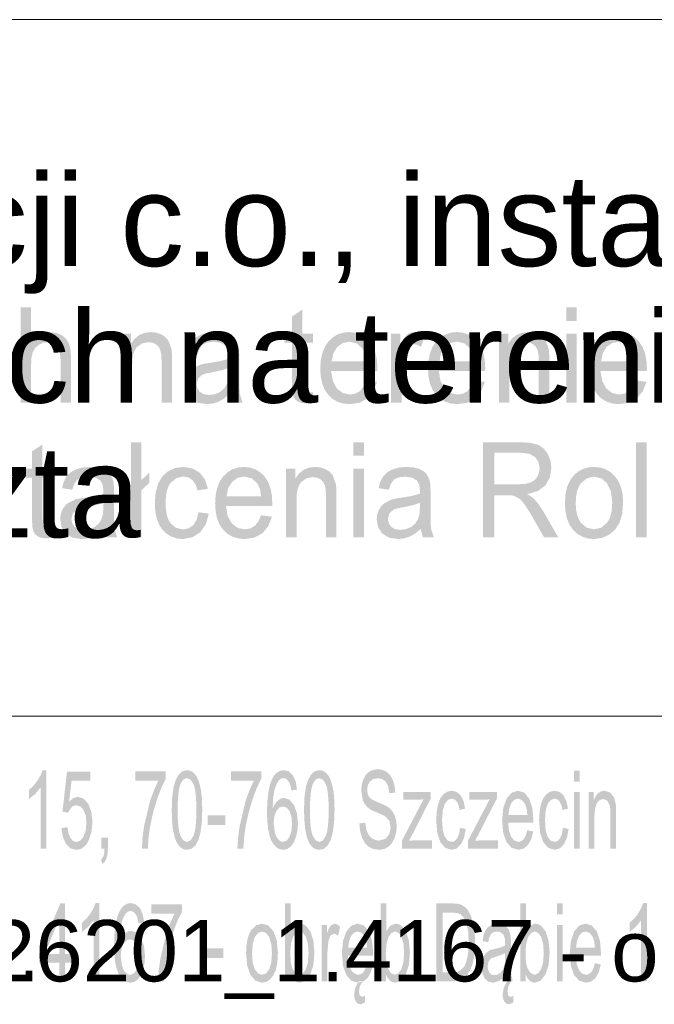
# Model space of a CAD drawing. Header units: millimetres. Extents: x -2626 to 2068, y -6169 to 7214.
# Tile 64 of 144: x 127 to 219, y -6003 to -5860. Entities that reach past the tile are written whole.
import ezdxf

# ---------------------------------------------------------------- set-up
doc = ezdxf.new("R2010")
doc.units = ezdxf.units.MM
doc.layers.get('0').update_dxf_attribs({"color": 252})

msp = doc.modelspace()

# ---------------------------------------------------------------- hatches: boundary and pattern name
h = msp.add_hatch(color=7)
h.dxf.hatch_style = 2
h.paths.add_polyline_path([(127.19, -5915.98), (127.19, -5902.18), (128.72, -5902.18), (128.72, -5907.13), (129.28, -5906.53), (129.92, -5906.1), (130.63, -5905.84), (131.41, -5905.76), (132.34, -5905.87), (133.15, -5906.19), (133.78, -5906.72), (134.2, -5907.41), (134.44, -5908.35), (134.52, -5909.65), (134.52, -5915.98), (132.99, -5915.98), (132.99, -5909.65), (132.87, -5908.55), (132.5, -5907.8), (131.9, -5907.36), (131.1, -5907.22), (130.44, -5907.32), (129.82, -5907.61), (129.31, -5908.07), (128.97, -5908.67), (128.78, -5909.46), (128.72, -5910.51), (128.72, -5915.98)])
h = msp.add_hatch(color=7)
h.dxf.hatch_style = 2
h.paths.add_polyline_path([(169.61, -5914.47), (169.83, -5915.96), (168.68, -5916.12), (167.94, -5916.04), (167.38, -5915.82), (166.99, -5915.49), (166.74, -5915.06), (166.6, -5914.32), (166.55, -5913.05), (166.55, -5907.3), (165.44, -5907.3), (165.44, -5905.98), (166.55, -5905.98), (166.55, -5903.51), (168.07, -5902.49), (168.07, -5905.98), (169.61, -5905.98), (169.61, -5907.3), (168.07, -5907.3), (168.07, -5913.15), (168.09, -5913.75), (168.15, -5914.08), (168.42, -5914.41), (168.94, -5914.53)])
h = msp.add_hatch(color=7)
h.paths.add_polyline_path([(206.33, -5904.13), (206.33, -5902.18), (207.86, -5902.18), (207.86, -5904.13)])
h.paths.add_polyline_path([(206.33, -5915.98), (206.33, -5905.98), (207.86, -5905.98), (207.86, -5915.98)])
h = msp.add_hatch(color=7)
h.dxf.hatch_style = 2
h.paths.add_polyline_path([(141.85, -5915.98), (141.85, -5905.98), (143.22, -5905.98), (143.22, -5907.4), (143.77, -5906.68), (144.43, -5906.17), (145.2, -5905.86), (146.08, -5905.76), (146.86, -5905.84), (147.58, -5906.08), (148.17, -5906.46), (148.6, -5906.94), (149.08, -5908.19), (149.14, -5908.83), (149.16, -5909.84), (149.16, -5915.98), (147.64, -5915.98), (147.64, -5909.9), (147.59, -5909), (147.46, -5908.35), (147.21, -5907.89), (146.82, -5907.53), (146.33, -5907.3), (145.76, -5907.22), (144.85, -5907.4), (144.08, -5907.91), (143.77, -5908.34), (143.55, -5908.91), (143.42, -5909.64), (143.37, -5910.52), (143.37, -5915.98)])
h = msp.add_hatch(color=7)
h.paths.add_polyline_path([(157.49, -5914.75), (156.66, -5915.43), (155.86, -5915.88), (155.05, -5916.13), (154.18, -5916.21), (152.87, -5916.01), (151.9, -5915.41), (151.3, -5914.49), (151.1, -5913.35), (151.18, -5912.64), (151.4, -5912), (151.75, -5911.46), (152.19, -5911.03), (153.29, -5910.48), (153.85, -5910.35), (154.64, -5910.22), (156.25, -5909.95), (157.36, -5909.64), (157.38, -5909.2), (157.27, -5908.31), (156.94, -5907.74), (156.21, -5907.31), (155.2, -5907.16), (154.27, -5907.27), (153.61, -5907.58), (153.17, -5908.16), (152.86, -5909.06), (151.36, -5908.84), (151.63, -5907.88), (152.03, -5907.12), (152.6, -5906.54), (153.38, -5906.11), (154.33, -5905.85), (155.43, -5905.76), (156.47, -5905.83), (157.3, -5906.06), (157.92, -5906.4), (158.36, -5906.82), (158.65, -5907.34), (158.83, -5907.97), (158.89, -5908.58), (158.91, -5909.53), (158.91, -5911.79), (158.91, -5912.87), (158.93, -5913.72), (158.96, -5914.36), (159, -5914.78), (159.39, -5915.98), (157.8, -5915.98)])
h.paths.add_polyline_path([(157.36, -5910.97), (156.32, -5911.31), (154.87, -5911.61), (154.07, -5911.77), (153.54, -5911.95), (152.94, -5912.5), (152.73, -5913.3), (152.84, -5913.92), (153.19, -5914.43), (153.76, -5914.77), (154.54, -5914.88), (155.37, -5914.78), (156.11, -5914.46), (156.71, -5913.95), (157.12, -5913.28), (157.3, -5912.57), (157.36, -5911.59)])
h = msp.add_hatch(color=7)
h.paths.add_polyline_path([(177.32, -5912.76), (178.9, -5912.98), (178.36, -5914.34), (177.52, -5915.36), (176.37, -5916), (174.94, -5916.21), (174, -5916.13), (173.17, -5915.87), (172.44, -5915.45), (171.81, -5914.86), (171.3, -5914.11), (170.94, -5913.24), (170.73, -5912.22), (170.65, -5911.07), (170.73, -5909.88), (170.95, -5908.83), (171.31, -5907.92), (171.82, -5907.15), (172.45, -5906.54), (173.16, -5906.1), (173.97, -5905.84), (174.86, -5905.76), (175.72, -5905.84), (176.5, -5906.1), (177.19, -5906.53), (177.81, -5907.12), (178.31, -5907.88), (178.66, -5908.77), (178.88, -5909.8), (178.95, -5910.97), (178.94, -5911.42), (172.23, -5911.42), (172.48, -5912.87), (173.07, -5913.94), (173.92, -5914.6), (174.95, -5914.82), (175.73, -5914.69), (176.38, -5914.33), (176.91, -5913.69)])
h.paths.add_polyline_path([(172.31, -5910.02), (177.34, -5910.02), (177.14, -5908.92), (176.76, -5908.13), (175.93, -5907.39), (174.87, -5907.15), (173.9, -5907.35), (173.11, -5907.93), (172.55, -5908.85)])
h = msp.add_hatch(color=7)
h.dxf.hatch_style = 2
h.paths.add_polyline_path([(180.91, -5915.98), (180.91, -5905.98), (182.29, -5905.98), (182.29, -5907.5), (182.79, -5906.62), (183.26, -5906.09), (183.73, -5905.84), (184.24, -5905.76), (185.01, -5905.89), (185.81, -5906.3), (185.28, -5907.88), (184.72, -5907.6), (184.16, -5907.51), (183.69, -5907.59), (183.26, -5907.84), (182.92, -5908.24), (182.7, -5908.77), (182.51, -5909.72), (182.44, -5910.75), (182.44, -5915.98)])
h = msp.add_hatch(color=7)
h.paths.add_polyline_path([(192.95, -5912.76), (194.52, -5912.98), (193.99, -5914.34), (193.14, -5915.36), (191.99, -5916), (190.56, -5916.21), (189.63, -5916.13), (188.79, -5915.87), (188.06, -5915.45), (187.43, -5914.86), (186.93, -5914.11), (186.57, -5913.24), (186.35, -5912.22), (186.28, -5911.07), (186.35, -5909.88), (186.57, -5908.83), (186.93, -5907.92), (187.44, -5907.15), (188.07, -5906.54), (188.79, -5906.1), (189.59, -5905.84), (190.48, -5905.76), (191.34, -5905.84), (192.12, -5906.1), (192.82, -5906.53), (193.43, -5907.12), (193.93, -5907.88), (194.29, -5908.77), (194.5, -5909.8), (194.58, -5910.97), (194.56, -5911.42), (187.85, -5911.42), (188.1, -5912.87), (188.69, -5913.94), (189.54, -5914.6), (190.58, -5914.82), (191.35, -5914.69), (192, -5914.33), (192.53, -5913.69)])
h.paths.add_polyline_path([(187.94, -5910.02), (192.96, -5910.02), (192.77, -5908.92), (192.39, -5908.13), (191.55, -5907.39), (190.5, -5907.15), (189.53, -5907.35), (188.73, -5907.93), (188.17, -5908.85)])
h = msp.add_hatch(color=7)
h.dxf.hatch_style = 2
h.paths.add_polyline_path([(196.56, -5915.98), (196.56, -5905.98), (197.93, -5905.98), (197.93, -5907.4), (198.48, -5906.68), (199.14, -5906.17), (199.91, -5905.86), (200.79, -5905.76), (201.57, -5905.84), (202.29, -5906.08), (202.88, -5906.46), (203.31, -5906.94), (203.79, -5908.19), (203.85, -5908.83), (203.87, -5909.84), (203.87, -5915.98), (202.35, -5915.98), (202.35, -5909.9), (202.3, -5909), (202.17, -5908.35), (201.92, -5907.89), (201.53, -5907.53), (201.04, -5907.3), (200.47, -5907.22), (199.56, -5907.4), (198.79, -5907.91), (198.48, -5908.34), (198.26, -5908.91), (198.13, -5909.64), (198.08, -5910.52), (198.08, -5915.98)])
h = msp.add_hatch(color=7)
h.paths.add_polyline_path([(216.39, -5912.76), (217.97, -5912.98), (217.43, -5914.34), (216.59, -5915.36), (215.44, -5916), (214.01, -5916.21), (213.07, -5916.13), (212.24, -5915.87), (211.51, -5915.45), (210.88, -5914.86), (210.37, -5914.11), (210.01, -5913.24), (209.79, -5912.22), (209.72, -5911.07), (209.79, -5909.88), (210.01, -5908.83), (210.38, -5907.92), (210.89, -5907.15), (211.52, -5906.54), (212.23, -5906.1), (213.03, -5905.84), (213.92, -5905.76), (214.79, -5905.84), (215.56, -5906.1), (216.26, -5906.53), (216.87, -5907.12), (217.37, -5907.88), (217.73, -5908.77), (217.95, -5909.8), (218.02, -5910.97), (218.01, -5911.42), (211.3, -5911.42), (211.55, -5912.87), (212.14, -5913.94), (212.98, -5914.6), (214.02, -5914.82), (214.79, -5914.69), (215.45, -5914.33), (215.98, -5913.69)])
h.paths.add_polyline_path([(211.38, -5910.02), (216.41, -5910.02), (216.21, -5908.92), (215.83, -5908.13), (214.99, -5907.39), (213.94, -5907.15), (212.97, -5907.35), (212.17, -5907.93), (211.62, -5908.85)])
h = msp.add_hatch(color=7)
h.dxf.hatch_style = 2
h.paths.add_polyline_path([(143.21, -5930.13), (142.11, -5931.17), (142.11, -5929.68), (143.21, -5928.65), (143.21, -5921.73), (144.73, -5921.73), (144.73, -5927.22), (145.87, -5926.13), (145.87, -5927.61), (144.73, -5928.69), (144.73, -5935.54), (143.21, -5935.54)])
h = msp.add_hatch(color=7)
h.paths.add_polyline_path([(175.46, -5923.68), (175.46, -5921.73), (176.99, -5921.73), (176.99, -5923.68)])
h.paths.add_polyline_path([(175.46, -5935.54), (175.46, -5925.54), (176.99, -5925.54), (176.99, -5935.54)])
h = msp.add_hatch(color=7)
h.paths.add_polyline_path([(194.24, -5935.54), (194.24, -5921.73), (199.74, -5921.73), (201.2, -5921.83), (202.27, -5922.11), (203.04, -5922.62), (203.65, -5923.42), (204.04, -5924.41), (204.17, -5925.5), (203.95, -5926.85), (203.31, -5927.98), (202.22, -5928.8), (200.67, -5929.26), (201.24, -5929.6), (201.66, -5929.94), (202.36, -5930.77), (203.02, -5931.78), (205.18, -5935.54), (203.12, -5935.54), (201.48, -5932.67), (200.82, -5931.57), (200.29, -5930.77), (199.84, -5930.21), (199.45, -5929.84), (198.7, -5929.48), (198.33, -5929.43), (197.78, -5929.41), (195.88, -5929.41), (195.88, -5935.54)])
h.paths.add_polyline_path([(195.88, -5927.83), (199.41, -5927.83), (200.41, -5927.76), (201.17, -5927.57), (201.74, -5927.23), (202.14, -5926.74), (202.39, -5926.15), (202.47, -5925.5), (202.31, -5924.61), (201.83, -5923.89), (201.01, -5923.42), (199.81, -5923.26), (195.88, -5923.26)])
h = msp.add_hatch(color=7)
h.dxf.hatch_style = 2
h.paths.add_polyline_path([(216.44, -5935.54), (216.44, -5921.73), (217.97, -5921.73), (217.97, -5935.54)])
h = msp.add_hatch(color=7)
h.dxf.hatch_style = 2
h.paths.add_polyline_path([(131.9, -5934.02), (132.12, -5935.52), (130.97, -5935.67), (130.23, -5935.6), (129.67, -5935.38), (129.28, -5935.04), (129.03, -5934.61), (128.89, -5933.88), (128.85, -5932.61), (128.85, -5926.86), (127.73, -5926.86), (127.73, -5925.54), (128.85, -5925.54), (128.85, -5923.06), (130.37, -5922.05), (130.37, -5925.54), (131.9, -5925.54), (131.9, -5926.86), (130.37, -5926.86), (130.37, -5932.71), (130.38, -5933.3), (130.44, -5933.64), (130.71, -5933.97), (131.23, -5934.09)])
h = msp.add_hatch(color=7)
h.paths.add_polyline_path([(139.33, -5934.3), (138.49, -5934.99), (137.69, -5935.43), (136.88, -5935.68), (136.01, -5935.77), (134.7, -5935.56), (133.73, -5934.96), (133.13, -5934.05), (132.94, -5932.9), (133.01, -5932.2), (133.23, -5931.56), (133.58, -5931.01), (134.02, -5930.59), (135.12, -5930.03), (135.68, -5929.9), (136.48, -5929.78), (138.08, -5929.51), (139.2, -5929.19), (139.21, -5928.75), (139.1, -5927.87), (138.77, -5927.29), (138.05, -5926.86), (137.04, -5926.72), (136.1, -5926.82), (135.45, -5927.14), (135, -5927.72), (134.69, -5928.62), (133.2, -5928.39), (133.46, -5927.43), (133.87, -5926.68), (134.44, -5926.1), (135.21, -5925.67), (136.16, -5925.4), (137.26, -5925.31), (138.3, -5925.39), (139.13, -5925.61), (139.76, -5925.95), (140.19, -5926.37), (140.48, -5926.89), (140.67, -5927.52), (140.72, -5928.13), (140.74, -5929.09), (140.74, -5931.35), (140.75, -5932.42), (140.76, -5933.28), (140.79, -5933.92), (140.84, -5934.34), (141.22, -5935.54), (139.63, -5935.54)])
h.paths.add_polyline_path([(139.2, -5930.52), (138.16, -5930.87), (136.71, -5931.16), (135.9, -5931.32), (135.38, -5931.5), (134.77, -5932.05), (134.56, -5932.86), (134.68, -5933.48), (135.02, -5933.99), (135.59, -5934.33), (136.38, -5934.44), (137.21, -5934.33), (137.95, -5934.01), (138.54, -5933.5), (138.95, -5932.84), (139.14, -5932.13), (139.2, -5931.14)])
h = msp.add_hatch(color=7)
h.dxf.hatch_style = 2
h.paths.add_polyline_path([(153, -5931.88), (154.5, -5932.09), (154.06, -5933.63), (153.24, -5934.79), (152.11, -5935.52), (150.75, -5935.77), (149.87, -5935.68), (149.08, -5935.43), (148.39, -5935.01), (147.78, -5934.43), (147.29, -5933.68), (146.94, -5932.79), (146.73, -5931.76), (146.66, -5930.58), (146.78, -5929.06), (147.14, -5927.74), (147.75, -5926.68), (148.61, -5925.92), (149.64, -5925.46), (150.76, -5925.31), (152.09, -5925.52), (153.16, -5926.14), (153.92, -5927.13), (154.36, -5928.47), (152.87, -5928.73), (152.58, -5927.85), (152.12, -5927.22), (151.53, -5926.83), (150.82, -5926.7), (149.77, -5926.94), (148.94, -5927.63), (148.63, -5928.15), (148.4, -5928.81), (148.27, -5929.6), (148.22, -5930.53), (148.27, -5931.47), (148.4, -5932.27), (148.62, -5932.93), (148.92, -5933.46), (149.72, -5934.14), (150.74, -5934.37), (151.56, -5934.22), (152.23, -5933.76), (152.73, -5932.98)])
h = msp.add_hatch(color=7)
h.paths.add_polyline_path([(162.08, -5932.32), (163.65, -5932.53), (163.12, -5933.9), (162.27, -5934.92), (161.12, -5935.55), (159.69, -5935.77), (158.76, -5935.68), (157.92, -5935.43), (157.19, -5935.01), (156.56, -5934.41), (156.05, -5933.67), (155.69, -5932.79), (155.48, -5931.77), (155.41, -5930.62), (155.48, -5929.43), (155.7, -5928.38), (156.06, -5927.47), (156.57, -5926.7), (157.2, -5926.09), (157.92, -5925.66), (158.72, -5925.4), (159.61, -5925.31), (160.47, -5925.4), (161.25, -5925.65), (161.94, -5926.08), (162.56, -5926.68), (163.06, -5927.43), (163.42, -5928.32), (163.63, -5929.35), (163.7, -5930.52), (163.69, -5930.97), (156.98, -5930.97), (157.23, -5932.43), (157.82, -5933.5), (158.67, -5934.15), (159.7, -5934.37), (160.48, -5934.25), (161.13, -5933.88), (161.66, -5933.25)])
h.paths.add_polyline_path([(157.07, -5929.58), (162.09, -5929.58), (161.9, -5928.47), (161.52, -5927.68), (160.68, -5926.95), (159.62, -5926.7), (158.66, -5926.9), (157.86, -5927.49), (157.3, -5928.4)])
h = msp.add_hatch(color=7)
h.dxf.hatch_style = 2
h.paths.add_polyline_path([(165.69, -5935.54), (165.69, -5925.54), (167.06, -5925.54), (167.06, -5926.96), (167.61, -5926.24), (168.27, -5925.72), (169.04, -5925.41), (169.92, -5925.31), (170.7, -5925.39), (171.42, -5925.64), (172.01, -5926.01), (172.44, -5926.49), (172.91, -5927.74), (172.98, -5928.39), (173, -5929.39), (173, -5935.54), (171.48, -5935.54), (171.48, -5929.45), (171.43, -5928.55), (171.3, -5927.91), (171.04, -5927.45), (170.66, -5927.09), (170.17, -5926.86), (169.6, -5926.78), (168.69, -5926.95), (167.92, -5927.47), (167.61, -5927.89), (167.39, -5928.47), (167.25, -5929.19), (167.21, -5930.08), (167.21, -5935.54)])
h = msp.add_hatch(color=7)
h.paths.add_polyline_path([(185.23, -5934.3), (184.4, -5934.99), (183.6, -5935.43), (182.79, -5935.68), (181.92, -5935.77), (180.61, -5935.56), (179.64, -5934.96), (179.04, -5934.05), (178.84, -5932.9), (178.91, -5932.2), (179.14, -5931.56), (179.48, -5931.01), (179.93, -5930.59), (181.03, -5930.03), (181.59, -5929.9), (182.38, -5929.78), (183.99, -5929.51), (185.1, -5929.19), (185.11, -5928.75), (185.01, -5927.87), (184.68, -5927.29), (183.95, -5926.86), (182.94, -5926.72), (182.01, -5926.82), (181.35, -5927.14), (180.91, -5927.72), (180.59, -5928.62), (179.1, -5928.39), (179.37, -5927.43), (179.77, -5926.68), (180.34, -5926.1), (181.12, -5925.67), (182.07, -5925.4), (183.16, -5925.31), (184.21, -5925.39), (185.04, -5925.61), (185.66, -5925.95), (186.1, -5926.37), (186.38, -5926.89), (186.57, -5927.52), (186.63, -5928.13), (186.65, -5929.09), (186.65, -5931.35), (186.65, -5932.42), (186.67, -5933.28), (186.7, -5933.92), (186.74, -5934.34), (187.13, -5935.54), (185.54, -5935.54)])
h.paths.add_polyline_path([(185.1, -5930.52), (184.06, -5930.87), (182.61, -5931.16), (181.81, -5931.32), (181.28, -5931.5), (180.68, -5932.05), (180.47, -5932.86), (180.58, -5933.48), (180.93, -5933.99), (181.5, -5934.33), (182.28, -5934.44), (183.11, -5934.33), (183.85, -5934.01), (184.44, -5933.5), (184.86, -5932.84), (185.04, -5932.13), (185.1, -5931.14)])
h = msp.add_hatch(color=7)
h.paths.add_polyline_path([(206.14, -5930.54), (206.22, -5929.24), (206.48, -5928.12), (206.92, -5927.18), (207.53, -5926.42), (208.14, -5925.94), (208.81, -5925.59), (209.55, -5925.38), (210.36, -5925.31), (211.24, -5925.4), (212.04, -5925.65), (212.76, -5926.07), (213.39, -5926.66), (213.91, -5927.4), (214.27, -5928.27), (214.5, -5929.27), (214.57, -5930.4), (214.44, -5932.12), (214.05, -5933.43), (213.4, -5934.42), (212.53, -5935.15), (211.49, -5935.61), (210.36, -5935.77), (209.46, -5935.68), (208.65, -5935.43), (207.93, -5935.01), (207.3, -5934.42), (206.79, -5933.67), (206.43, -5932.78), (206.21, -5931.73)])
h.paths.add_polyline_path([(207.7, -5930.54), (207.75, -5931.44), (207.89, -5932.22), (208.13, -5932.88), (208.46, -5933.42), (209.31, -5934.13), (210.36, -5934.37), (211.4, -5934.13), (212.24, -5933.41), (212.57, -5932.87), (212.81, -5932.2), (212.95, -5931.41), (213, -5930.48), (212.81, -5928.85), (212.24, -5927.67), (211.39, -5926.96), (210.36, -5926.72), (209.31, -5926.96), (208.46, -5927.67), (208.13, -5928.2), (207.89, -5928.86), (207.75, -5929.64)])
h = msp.add_hatch(color=7)
h.dxf.hatch_style = 2
h.paths.add_polyline_path([(130.93, -5980.64), (130.09, -5980.64), (130.09, -5971.79), (129.3, -5972.75), (128.43, -5973.46), (128.43, -5972.12), (129.08, -5971.52), (129.65, -5970.8), (130.1, -5970.03), (130.39, -5969.28), (130.93, -5969.28)])
h = msp.add_hatch(color=7)
h.dxf.hatch_style = 2
h.paths.add_polyline_path([(133.12, -5977.68), (133.99, -5977.55), (134.16, -5978.49), (134.45, -5979.15), (134.84, -5979.56), (135.3, -5979.69), (135.86, -5979.5), (136.32, -5978.94), (136.63, -5978.06), (136.74, -5976.93), (136.64, -5975.87), (136.33, -5975.05), (135.87, -5974.54), (135.29, -5974.37), (134.9, -5974.44), (134.56, -5974.67), (134.05, -5975.46), (133.27, -5975.29), (133.93, -5969.48), (137.3, -5969.48), (137.3, -5970.81), (134.59, -5970.81), (134.23, -5973.85), (134.85, -5973.32), (135.51, -5973.14), (136.33, -5973.4), (137.01, -5974.16), (137.47, -5975.34), (137.62, -5976.81), (137.48, -5978.24), (137.08, -5979.46), (136.73, -5980.06), (136.31, -5980.49), (135.84, -5980.75), (135.3, -5980.83), (134.46, -5980.62), (133.79, -5979.97), (133.33, -5978.96)])
h = msp.add_hatch(color=7)
h.dxf.hatch_style = 2
h.paths.add_polyline_path([(143.84, -5970.81), (143.84, -5969.47), (148.23, -5969.47), (148.23, -5970.55), (147.59, -5971.89), (146.95, -5973.61), (146.38, -5975.55), (145.96, -5977.53), (145.76, -5979.02), (145.65, -5980.64), (144.79, -5980.64), (144.87, -5979.17), (145.1, -5977.42), (145.96, -5973.77), (146.55, -5972.15), (147.17, -5970.81)])
h = msp.add_hatch(color=7)
h.paths.add_polyline_path([(149.12, -5975.06), (149.18, -5973.25), (149.36, -5971.83), (149.67, -5970.75), (150.1, -5969.95), (150.65, -5969.45), (151.33, -5969.28), (151.84, -5969.37), (152.29, -5969.65), (152.66, -5970.1), (152.97, -5970.7), (153.21, -5971.47), (153.39, -5972.39), (153.5, -5973.55), (153.54, -5975.06), (153.48, -5976.86), (153.29, -5978.27), (152.99, -5979.36), (152.56, -5980.17), (152.01, -5980.67), (151.33, -5980.83), (150.86, -5980.76), (150.45, -5980.54), (150.09, -5980.17), (149.78, -5979.66), (149.49, -5978.84), (149.28, -5977.8), (149.16, -5976.54)])
h.paths.add_polyline_path([(149.97, -5975.06), (150, -5976.34), (150.07, -5977.38), (150.19, -5978.19), (150.36, -5978.77), (150.8, -5979.46), (151.33, -5979.69), (151.86, -5979.46), (152.29, -5978.76), (152.46, -5978.19), (152.59, -5977.38), (152.66, -5976.33), (152.69, -5975.06), (152.66, -5973.78), (152.59, -5972.74), (152.46, -5971.93), (152.29, -5971.35), (151.85, -5970.66), (151.32, -5970.43), (150.8, -5970.63), (150.4, -5971.24), (150.21, -5971.87), (150.08, -5972.71), (150, -5973.78)])
h = msp.add_hatch(color=7)
h.dxf.hatch_style = 2
h.paths.add_polyline_path([(157.69, -5970.81), (157.69, -5969.47), (162.09, -5969.47), (162.09, -5970.55), (161.44, -5971.89), (160.8, -5973.61), (160.24, -5975.55), (159.82, -5977.53), (159.62, -5979.02), (159.5, -5980.64), (158.64, -5980.64), (158.73, -5979.17), (158.96, -5977.42), (159.82, -5973.77), (160.4, -5972.15), (161.02, -5970.81)])
h = msp.add_hatch(color=7)
h.paths.add_polyline_path([(167.29, -5972.1), (166.47, -5972.21), (166.33, -5971.5), (166.15, -5971.02), (165.77, -5970.57), (165.32, -5970.42), (164.95, -5970.52), (164.62, -5970.79), (164.27, -5971.38), (164, -5972.19), (163.83, -5973.3), (163.76, -5974.81), (164.1, -5974.14), (164.5, -5973.68), (164.94, -5973.4), (165.41, -5973.3), (166.18, -5973.56), (166.83, -5974.32), (167.27, -5975.5), (167.42, -5976.96), (167.35, -5977.99), (167.14, -5978.95), (166.81, -5979.76), (166.38, -5980.35), (165.87, -5980.71), (165.29, -5980.83), (164.79, -5980.75), (164.34, -5980.51), (163.94, -5980.11), (163.59, -5979.56), (163.3, -5978.81), (163.1, -5977.87), (162.97, -5976.71), (162.93, -5975.35), (162.98, -5973.82), (163.12, -5972.52), (163.34, -5971.44), (163.66, -5970.58), (164, -5970.01), (164.4, -5969.61), (164.86, -5969.36), (165.37, -5969.28), (166.1, -5969.47), (166.68, -5970.03), (167.09, -5970.92)])
h.paths.add_polyline_path([(163.89, -5976.97), (164.07, -5978.35), (164.29, -5978.93), (164.59, -5979.35), (164.92, -5979.6), (165.28, -5979.69), (165.77, -5979.51), (166.18, -5978.98), (166.47, -5978.14), (166.56, -5977.05), (166.47, -5976), (166.19, -5975.2), (165.76, -5974.7), (165.24, -5974.53), (164.72, -5974.7), (164.29, -5975.2), (163.99, -5975.98)])
h = msp.add_hatch(color=7)
h.paths.add_polyline_path([(168.3, -5975.06), (168.36, -5973.25), (168.55, -5971.83), (168.86, -5970.75), (169.29, -5969.95), (169.84, -5969.45), (170.52, -5969.28), (171.03, -5969.37), (171.48, -5969.65), (171.85, -5970.1), (172.15, -5970.7), (172.39, -5971.47), (172.58, -5972.39), (172.69, -5973.55), (172.73, -5975.06), (172.66, -5976.86), (172.48, -5978.27), (172.18, -5979.36), (171.75, -5980.17), (171.2, -5980.67), (170.52, -5980.83), (170.05, -5980.76), (169.64, -5980.54), (169.28, -5980.17), (168.97, -5979.66), (168.68, -5978.84), (168.47, -5977.8), (168.35, -5976.54)])
h.paths.add_polyline_path([(169.16, -5975.06), (169.19, -5976.34), (169.26, -5977.38), (169.38, -5978.19), (169.55, -5978.77), (169.99, -5979.46), (170.52, -5979.69), (171.04, -5979.46), (171.48, -5978.76), (171.65, -5978.19), (171.77, -5977.38), (171.85, -5976.33), (171.87, -5975.06), (171.85, -5973.78), (171.77, -5972.74), (171.65, -5971.93), (171.48, -5971.35), (171.04, -5970.66), (170.5, -5970.43), (169.99, -5970.63), (169.59, -5971.24), (169.4, -5971.87), (169.27, -5972.71), (169.19, -5973.78)])
h = msp.add_hatch(color=7)
h.dxf.hatch_style = 2
h.paths.add_polyline_path([(176.33, -5977.01), (177.18, -5976.88), (177.28, -5977.66), (177.46, -5978.27), (177.74, -5978.77), (178.14, -5979.15), (178.64, -5979.41), (179.18, -5979.49), (180.09, -5979.24), (180.68, -5978.54), (180.87, -5977.57), (180.68, -5976.64), (180.07, -5975.97), (179.64, -5975.75), (178.87, -5975.42), (178.07, -5975.06), (177.56, -5974.71), (177.13, -5974.24), (176.83, -5973.66), (176.59, -5972.25), (176.67, -5971.42), (176.88, -5970.65), (177.24, -5970), (177.74, -5969.52), (178.33, -5969.23), (178.98, -5969.13), (179.69, -5969.24), (180.31, -5969.54), (180.82, -5970.04), (181.2, -5970.73), (181.44, -5971.57), (181.53, -5972.52), (180.67, -5972.62), (180.52, -5971.68), (180.2, -5971), (179.7, -5970.59), (179.02, -5970.45), (178.31, -5970.58), (177.83, -5970.95), (177.55, -5971.5), (177.46, -5972.15), (177.53, -5972.71), (177.72, -5973.16), (178.19, -5973.56), (179.08, -5973.96), (180, -5974.35), (180.58, -5974.68), (181.09, -5975.2), (181.45, -5975.83), (181.67, -5976.59), (181.74, -5977.45), (181.66, -5978.32), (181.42, -5979.15), (181.04, -5979.86), (180.53, -5980.39), (179.92, -5980.72), (179.23, -5980.83), (178.38, -5980.72), (177.68, -5980.38), (177.12, -5979.83), (176.7, -5979.04), (176.43, -5978.08)])
h = msp.add_hatch(color=7)
h.paths.add_polyline_path([(207.45, -5970.93), (207.45, -5969.33), (208.28, -5969.33), (208.28, -5970.93)])
h.paths.add_polyline_path([(207.45, -5980.64), (207.45, -5972.44), (208.28, -5972.44), (208.28, -5980.64)])
h = msp.add_hatch(color=7)
h.dxf.hatch_style = 2
h.paths.add_polyline_path([(182.49, -5980.64), (182.49, -5979.51), (185.62, -5973.52), (184.68, -5973.57), (182.68, -5973.57), (182.68, -5972.44), (186.69, -5972.44), (186.69, -5973.36), (184.03, -5978.56), (183.52, -5979.51), (184.57, -5979.44), (186.84, -5979.44), (186.84, -5980.64)])
h = msp.add_hatch(color=7)
h.dxf.hatch_style = 2
h.paths.add_polyline_path([(190.93, -5977.64), (191.75, -5977.81), (191.51, -5979.08), (191.06, -5980.03), (190.45, -5980.63), (189.71, -5980.82), (188.79, -5980.55), (188.08, -5979.73), (187.62, -5978.39), (187.47, -5976.57), (187.54, -5975.33), (187.73, -5974.25), (188.06, -5973.38), (188.53, -5972.76), (189.1, -5972.39), (189.71, -5972.26), (190.43, -5972.43), (191.02, -5972.93), (191.43, -5973.75), (191.67, -5974.85), (190.86, -5975.06), (190.7, -5974.34), (190.45, -5973.82), (190.13, -5973.51), (189.74, -5973.4), (189.17, -5973.59), (188.72, -5974.16), (188.42, -5975.13), (188.32, -5976.53), (188.42, -5977.96), (188.71, -5978.94), (189.14, -5979.5), (189.69, -5979.68), (190.14, -5979.56), (190.51, -5979.18), (190.78, -5978.55)])
h = msp.add_hatch(color=7)
h.dxf.hatch_style = 2
h.paths.add_polyline_path([(192.08, -5980.64), (192.08, -5979.51), (195.21, -5973.52), (194.27, -5973.57), (192.27, -5973.57), (192.27, -5972.44), (196.28, -5972.44), (196.28, -5973.36), (193.62, -5978.56), (193.11, -5979.51), (194.16, -5979.44), (196.43, -5979.44), (196.43, -5980.64)])
h = msp.add_hatch(color=7)
h.paths.add_polyline_path([(200.68, -5978), (201.54, -5978.18), (201.25, -5979.29), (200.78, -5980.13), (200.16, -5980.65), (199.38, -5980.82), (198.41, -5980.55), (197.67, -5979.72), (197.19, -5978.39), (197.03, -5976.61), (197.19, -5974.78), (197.67, -5973.4), (198.41, -5972.55), (199.33, -5972.26), (200.23, -5972.54), (200.94, -5973.38), (201.41, -5974.72), (201.57, -5976.53), (201.56, -5976.9), (197.9, -5976.9), (198.03, -5978.09), (198.35, -5978.97), (198.82, -5979.5), (199.38, -5979.68), (199.81, -5979.58), (200.17, -5979.28), (200.45, -5978.76)])
h.paths.add_polyline_path([(197.94, -5975.76), (200.69, -5975.76), (200.58, -5974.85), (200.37, -5974.2), (199.91, -5973.6), (199.34, -5973.4), (198.81, -5973.56), (198.37, -5974.04), (198.07, -5974.79)])
h = msp.add_hatch(color=7)
h.dxf.hatch_style = 2
h.paths.add_polyline_path([(205.85, -5977.64), (206.67, -5977.81), (206.43, -5979.08), (205.98, -5980.03), (205.37, -5980.63), (204.63, -5980.82), (203.72, -5980.55), (203, -5979.73), (202.54, -5978.39), (202.39, -5976.57), (202.46, -5975.33), (202.66, -5974.25), (202.99, -5973.38), (203.45, -5972.76), (204.02, -5972.39), (204.63, -5972.26), (205.36, -5972.43), (205.94, -5972.93), (206.35, -5973.75), (206.59, -5974.85), (205.78, -5975.06), (205.62, -5974.34), (205.37, -5973.82), (205.05, -5973.51), (204.66, -5973.4), (204.09, -5973.59), (203.64, -5974.16), (203.34, -5975.13), (203.25, -5976.53), (203.34, -5977.96), (203.63, -5978.94), (204.06, -5979.5), (204.61, -5979.68), (205.06, -5979.56), (205.43, -5979.18), (205.7, -5978.55)])
h = msp.add_hatch(color=7)
h.dxf.hatch_style = 2
h.paths.add_polyline_path([(209.57, -5980.64), (209.57, -5972.44), (210.32, -5972.44), (210.32, -5973.61), (210.62, -5973.02), (210.98, -5972.6), (211.4, -5972.35), (211.88, -5972.26), (212.7, -5972.53), (213.26, -5973.22), (213.52, -5974.25), (213.55, -5974.78), (213.56, -5975.6), (213.56, -5980.64), (212.73, -5980.64), (212.73, -5975.65), (212.71, -5974.91), (212.63, -5974.39), (212.29, -5973.71), (211.71, -5973.46), (211.21, -5973.6), (210.79, -5974.03), (210.5, -5974.84), (210.4, -5976.17), (210.4, -5980.64)])
h = msp.add_hatch(color=7)
h.dxf.hatch_style = 2
h.paths.add_polyline_path([(154.35, -5977.25), (154.35, -5975.85), (156.91, -5975.85), (156.91, -5977.25)])
h = msp.add_hatch(color=7)
h.dxf.hatch_style = 2
h.paths.add_polyline_path([(138.9, -5980.64), (138.9, -5979.06), (139.85, -5979.06), (139.85, -5980.64), (139.8, -5981.42), (139.67, -5982.05), (139.43, -5982.52), (139.08, -5982.88), (138.85, -5982.28), (139.23, -5981.71), (139.33, -5981.26), (139.37, -5980.64)])
h = msp.add_hatch(color=7)
h.paths.add_polyline_path([(132.81, -5999.91), (132.81, -5997.2), (129.86, -5997.2), (129.86, -5995.93), (132.96, -5988.6), (133.64, -5988.6), (133.64, -5995.93), (134.56, -5995.93), (134.56, -5997.2), (133.64, -5997.2), (133.64, -5999.91)])
h.paths.add_polyline_path([(132.81, -5995.93), (132.81, -5990.83), (130.68, -5995.93)])
h = msp.add_hatch(color=7)
h.dxf.hatch_style = 2
h.paths.add_polyline_path([(138.6, -5999.91), (137.77, -5999.91), (137.77, -5991.06), (136.98, -5992.02), (136.1, -5992.73), (136.1, -5991.39), (136.76, -5990.79), (137.33, -5990.07), (137.77, -5989.3), (138.07, -5988.55), (138.6, -5988.55)])
h = msp.add_hatch(color=7)
h.paths.add_polyline_path([(145.12, -5991.37), (144.29, -5991.48), (144.16, -5990.77), (143.98, -5990.29), (143.6, -5989.84), (143.14, -5989.69), (142.77, -5989.79), (142.45, -5990.06), (142.09, -5990.65), (141.83, -5991.46), (141.65, -5992.57), (141.59, -5994.08), (141.92, -5993.41), (142.32, -5992.95), (142.77, -5992.67), (143.24, -5992.57), (144.01, -5992.83), (144.65, -5993.59), (145.09, -5994.77), (145.24, -5996.24), (145.17, -5997.26), (144.96, -5998.22), (144.64, -5999.03), (144.21, -5999.62), (143.69, -5999.98), (143.11, -6000.1), (142.62, -6000.02), (142.17, -5999.78), (141.77, -5999.39), (141.42, -5998.83), (141.13, -5998.09), (140.92, -5997.14), (140.8, -5995.98), (140.76, -5994.62), (140.8, -5993.09), (140.94, -5991.79), (141.17, -5990.71), (141.49, -5989.85), (141.83, -5989.28), (142.23, -5988.88), (142.68, -5988.63), (143.19, -5988.55), (143.92, -5988.74), (144.51, -5989.3), (144.92, -5990.19)])
h.paths.add_polyline_path([(141.72, -5996.24), (141.9, -5997.62), (142.12, -5998.2), (142.41, -5998.62), (142.75, -5998.87), (143.1, -5998.96), (143.59, -5998.78), (144.01, -5998.25), (144.29, -5997.41), (144.39, -5996.32), (144.29, -5995.27), (144.01, -5994.47), (143.59, -5993.97), (143.07, -5993.8), (142.55, -5993.97), (142.11, -5994.47), (141.81, -5995.25)])
h = msp.add_hatch(color=7)
h.dxf.hatch_style = 2
h.paths.add_polyline_path([(146.18, -5990.08), (146.18, -5988.74), (150.58, -5988.74), (150.58, -5989.82), (149.93, -5991.17), (149.29, -5992.88), (148.73, -5994.82), (148.31, -5996.8), (148.1, -5998.29), (147.99, -5999.91), (147.13, -5999.91), (147.22, -5998.44), (147.45, -5996.69), (148.31, -5993.04), (148.89, -5991.42), (149.51, -5990.08)])
h = msp.add_hatch(color=7)
h.paths.add_polyline_path([(166.32, -5999.91), (165.54, -5999.91), (165.54, -5988.6), (166.37, -5988.6), (166.37, -5992.63), (166.97, -5991.81), (167.72, -5991.53), (168.16, -5991.61), (168.58, -5991.84), (169.25, -5992.69), (169.66, -5994.02), (169.81, -5995.69), (169.65, -5997.56), (169.18, -5998.95), (168.49, -5999.81), (167.68, -6000.09), (167.27, -6000.02), (166.9, -5999.79), (166.59, -5999.41), (166.32, -5998.88)])
h.paths.add_polyline_path([(166.31, -5995.75), (166.37, -5997.02), (166.55, -5997.88), (167.01, -5998.68), (167.61, -5998.95), (168.12, -5998.75), (168.56, -5998.16), (168.86, -5997.18), (168.96, -5995.8), (168.86, -5994.41), (168.57, -5993.44), (168.15, -5992.87), (167.65, -5992.67), (167.14, -5992.87), (166.71, -5993.46), (166.41, -5994.43)])
h = msp.add_hatch(color=7)
h.paths.add_polyline_path([(180.17, -5999.91), (179.4, -5999.91), (179.4, -5988.6), (180.23, -5988.6), (180.23, -5992.63), (180.83, -5991.81), (181.58, -5991.53), (182.02, -5991.61), (182.44, -5991.84), (183.1, -5992.69), (183.51, -5994.02), (183.66, -5995.69), (183.51, -5997.56), (183.04, -5998.95), (182.35, -5999.81), (181.54, -6000.09), (181.12, -6000.02), (180.76, -5999.79), (180.44, -5999.41), (180.17, -5998.88)])
h.paths.add_polyline_path([(180.16, -5995.75), (180.22, -5997.02), (180.4, -5997.88), (180.86, -5998.68), (181.47, -5998.95), (181.98, -5998.75), (182.41, -5998.16), (182.71, -5997.18), (182.81, -5995.8), (182.72, -5994.41), (182.43, -5993.44), (182.01, -5992.87), (181.51, -5992.67), (181, -5992.87), (180.56, -5993.46), (180.26, -5994.43)])
h = msp.add_hatch(color=7)
h.paths.add_polyline_path([(187.51, -5999.91), (187.51, -5988.6), (189.84, -5988.6), (190.54, -5988.64), (191.05, -5988.76), (191.59, -5989.08), (192.05, -5989.57), (192.52, -5990.43), (192.85, -5991.5), (193.05, -5992.76), (193.12, -5994.19), (193.07, -5995.41), (192.94, -5996.48), (192.73, -5997.39), (192.47, -5998.12), (191.86, -5999.15), (191.05, -5999.72), (189.96, -5999.91)])
h.paths.add_polyline_path([(188.4, -5998.57), (189.86, -5998.57), (190.45, -5998.52), (190.91, -5998.37), (191.52, -5997.78), (191.8, -5997.16), (192.01, -5996.35), (192.15, -5995.35), (192.19, -5994.17), (192.1, -5992.6), (191.84, -5991.44), (191.45, -5990.65), (191, -5990.16), (190.52, -5989.99), (189.83, -5989.93), (188.4, -5989.93)])
h = msp.add_hatch(color=7)
h.paths.add_polyline_path([(200.43, -5999.91), (199.65, -5999.91), (199.65, -5988.6), (200.48, -5988.6), (200.48, -5992.63), (201.08, -5991.81), (201.83, -5991.53), (202.27, -5991.61), (202.69, -5991.84), (203.35, -5992.69), (203.77, -5994.02), (203.92, -5995.69), (203.76, -5997.56), (203.29, -5998.95), (202.6, -5999.81), (201.79, -6000.09), (201.38, -6000.02), (201.01, -5999.79), (200.69, -5999.41), (200.43, -5998.88)])
h.paths.add_polyline_path([(200.42, -5995.75), (200.48, -5997.02), (200.66, -5997.88), (201.12, -5998.68), (201.72, -5998.95), (202.23, -5998.75), (202.66, -5998.16), (202.97, -5997.18), (203.07, -5995.8), (202.97, -5994.41), (202.68, -5993.44), (202.26, -5992.87), (201.76, -5992.67), (201.25, -5992.87), (200.81, -5993.46), (200.52, -5994.43)])
h = msp.add_hatch(color=7)
h.paths.add_polyline_path([(205, -5990.2), (205, -5988.6), (205.83, -5988.6), (205.83, -5990.2)])
h.paths.add_polyline_path([(205, -5999.91), (205, -5991.72), (205.83, -5991.72), (205.83, -5999.91)])
h = msp.add_hatch(color=7)
h.dxf.hatch_style = 2
h.paths.add_polyline_path([(218.02, -5999.91), (217.19, -5999.91), (217.19, -5991.06), (216.4, -5992.02), (215.52, -5992.73), (215.52, -5991.39), (216.18, -5990.79), (216.75, -5990.07), (217.19, -5989.3), (217.49, -5988.55), (218.02, -5988.55)])
h = msp.add_hatch(color=7)
h.paths.add_polyline_path([(159.9, -5995.81), (159.95, -5994.75), (160.09, -5993.83), (160.33, -5993.06), (160.67, -5992.44), (161.37, -5991.76), (162.21, -5991.53), (163.13, -5991.81), (163.87, -5992.64), (164.35, -5993.96), (164.51, -5995.7), (164.44, -5997.11), (164.23, -5998.19), (163.88, -5998.99), (163.4, -5999.6), (162.83, -5999.97), (162.21, -6000.09), (161.28, -5999.82), (160.54, -5998.99), (160.06, -5997.65)])
h.paths.add_polyline_path([(160.76, -5995.81), (160.86, -5997.19), (161.17, -5998.17), (161.64, -5998.76), (162.21, -5998.95), (162.78, -5998.76), (163.24, -5998.16), (163.55, -5997.17), (163.65, -5995.77), (163.55, -5994.43), (163.24, -5993.46), (162.78, -5992.88), (162.21, -5992.68), (161.64, -5992.87), (161.17, -5993.46), (160.86, -5994.44)])
h = msp.add_hatch(color=7)
h.dxf.hatch_style = 2
h.paths.add_polyline_path([(170.87, -5999.91), (170.87, -5991.72), (171.62, -5991.72), (171.62, -5992.96), (171.9, -5992.23), (172.15, -5991.81), (172.69, -5991.53), (173.11, -5991.64), (173.54, -5991.98), (173.25, -5993.27), (172.64, -5992.97), (172.15, -5993.24), (171.84, -5994), (171.7, -5995.62), (171.7, -5999.91)])
h = msp.add_hatch(color=7)
h.paths.add_polyline_path([(177.44, -5997.27), (178.3, -5997.45), (178.01, -5998.57), (177.54, -5999.4), (176.92, -5999.92), (176.14, -6000.09), (175.17, -5999.82), (174.43, -5998.99), (173.95, -5997.66), (173.79, -5995.88), (173.95, -5994.05), (174.43, -5992.67), (175.17, -5991.82), (176.09, -5991.53), (176.99, -5991.81), (177.7, -5992.65), (178.17, -5993.99), (178.33, -5995.8), (178.32, -5996.17), (174.66, -5996.17), (174.79, -5997.36), (175.11, -5998.24), (175.58, -5998.77), (176.14, -5998.95), (176.57, -5998.85), (176.93, -5998.55), (177.21, -5998.03)])
h.paths.add_polyline_path([(174.7, -5995.03), (177.45, -5995.03), (177.34, -5994.12), (177.13, -5993.47), (176.67, -5992.87), (176.1, -5992.67), (175.57, -5992.83), (175.13, -5993.31), (174.83, -5994.06)])
h.paths.add_polyline_path([(176.81, -5999.91), (176.4, -6000.58), (176.26, -6001.38), (176.36, -6001.93), (176.71, -6002.16), (176.93, -6002.11), (177.13, -6001.97), (177.13, -6002.96), (176.5, -6003.23), (176.09, -6003.12), (175.8, -6002.81), (175.62, -6002.35), (175.56, -6001.81), (175.73, -6000.82), (176.2, -5999.91)])
h = msp.add_hatch(color=7)
h.paths.add_polyline_path([(197.53, -5998.9), (197.08, -5999.46), (196.64, -5999.83), (195.73, -6000.09), (195.01, -5999.93), (194.48, -5999.44), (194.15, -5998.69), (194.04, -5997.75), (194.21, -5996.65), (194.63, -5995.85), (195.24, -5995.39), (195.98, -5995.19), (196.85, -5994.97), (197.46, -5994.71), (197.47, -5994.35), (197.41, -5993.63), (197.23, -5993.15), (196.83, -5992.8), (196.28, -5992.68), (195.77, -5992.76), (195.42, -5993.02), (195.17, -5993.5), (195, -5994.24), (194.19, -5994.05), (194.33, -5993.27), (194.55, -5992.64), (194.86, -5992.17), (195.29, -5991.82), (195.8, -5991.6), (196.4, -5991.53), (196.97, -5991.59), (197.43, -5991.78), (198.01, -5992.4), (198.27, -5993.34), (198.3, -5993.84), (198.31, -5994.62), (198.31, -5996.48), (198.31, -5997.36), (198.32, -5998.06), (198.34, -5998.58), (198.36, -5998.93), (198.57, -5999.91), (197.7, -5999.91)])
h.paths.add_polyline_path([(197.46, -5995.8), (196.9, -5996.08), (196.1, -5996.32), (195.37, -5996.6), (195.05, -5997.05), (194.93, -5997.71), (194.99, -5998.22), (195.18, -5998.64), (195.49, -5998.91), (195.92, -5999.01), (196.37, -5998.92), (196.78, -5998.65), (197.1, -5998.24), (197.33, -5997.7), (197.43, -5997.11), (197.46, -5996.31)])
h.paths.add_polyline_path([(198.35, -5999.91), (197.94, -6000.58), (197.8, -6001.38), (197.9, -6001.93), (198.25, -6002.16), (198.46, -6002.11), (198.67, -6001.97), (198.67, -6002.96), (198.04, -6003.23), (197.63, -6003.12), (197.33, -6002.81), (197.16, -6002.35), (197.1, -6001.81), (197.27, -6000.82), (197.74, -5999.91)])
h = msp.add_hatch(color=7)
h.paths.add_polyline_path([(210.48, -5997.27), (211.34, -5997.45), (211.05, -5998.57), (210.59, -5999.4), (209.96, -5999.92), (209.18, -6000.09), (208.21, -5999.82), (207.47, -5998.99), (207, -5997.66), (206.84, -5995.88), (207, -5994.05), (207.48, -5992.67), (208.21, -5991.82), (209.14, -5991.53), (210.03, -5991.81), (210.75, -5992.65), (211.22, -5993.99), (211.37, -5995.8), (211.37, -5996.17), (207.7, -5996.17), (207.84, -5997.36), (208.16, -5998.24), (208.62, -5998.77), (209.19, -5998.95), (209.61, -5998.85), (209.97, -5998.55), (210.26, -5998.03)])
h.paths.add_polyline_path([(207.75, -5995.03), (210.49, -5995.03), (210.39, -5994.12), (210.18, -5993.47), (209.72, -5992.87), (209.15, -5992.67), (208.62, -5992.83), (208.18, -5993.31), (207.88, -5994.06)])
h = msp.add_hatch(color=7)
h.dxf.hatch_style = 2
h.paths.add_polyline_path([(154.03, -5996.52), (154.03, -5995.12), (156.59, -5995.12), (156.59, -5996.52)])
h = msp.add_hatch(color=7)
h.dxf.hatch_style = 2
h.paths.add_polyline_path([(127.94, -5999.91), (127.94, -5998.33), (128.89, -5998.33), (128.89, -5999.91)])

# ---------------------------------------------------------------- linework, layer by layer
at = {"color": 7, "lineweight": 0}
for points in [[(-135.84, -5860.46), (413.94, -5860.46)], [(-135.84, -5961.47), (413.94, -5961.47)]]:
    msp.add_lwpolyline(points, dxfattribs=at)

# ---------------------------------------------------------------- texts
at = {"color": 7, "attachment_point": 1}
for s, insert, char_height in [('{\\fArial|b0|i0|c0;Budowa instalacji c.o., instalacji gazowej, instalacji}', (-7.05, -5882.89), 13.2982), ('{\\fArial|b0|i0|c0;c.w.u. w budynkach na terenie Zespó}', (-17.54, -5902.69), 13.2982), ('{\\fArial|b0|i0|c0;Kszta}', (98.13, -5922.24), 13.2982), ('{\\fArial|b0|i0|c0;326201_1 - m. Szczecin 326201_1.4167 - obr}', (-21.11, -5991.02), 8.8867)]:
    msp.add_mtext(s, dxfattribs=dict(at, insert=insert, char_height=char_height))

doc.saveas('drawing.dxf')
